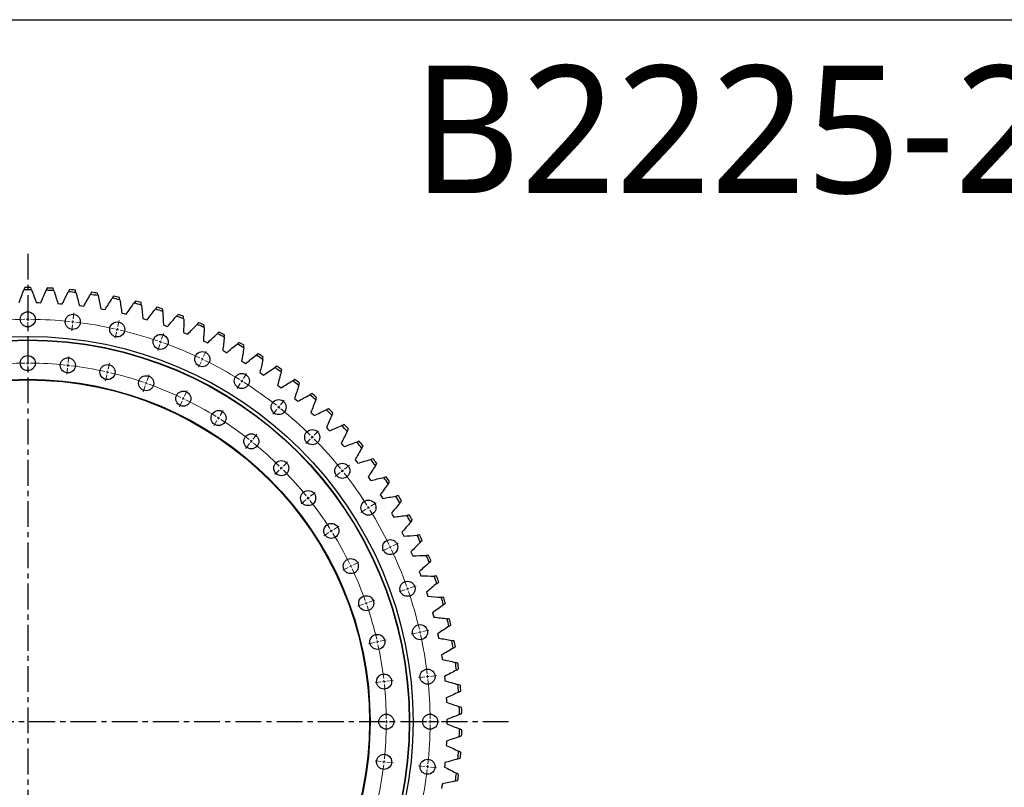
# Model space of a CAD drawing. Header units: millimetres. Extents: x -229 to 6561, y 5389 to 10576.
# Tile 7 of 14: x 1468 to 3166, y 9252 to 10576. Entities that reach past the tile are written whole.
import ezdxf

# ---------------------------------------------------------------- set-up
doc = ezdxf.new("R2010")
doc.units = ezdxf.units.MM
doc.header["$LTSCALE"] = 20
doc.linetypes.add('CENTER', pattern=[10.16, 6.35, -1.27, 1.27, -1.27])

msp = doc.modelspace()

# ---------------------------------------------------------------- linework, layer by layer
at = {"linetype": 'CENTER', "ltscale": 0.35}
for p, q in [((1481.6, 10172.7), (1481.6, 8558.6)), ((2311, 9365.7), (652.1, 9365.7))]:
    msp.add_line(p, q, dxfattribs=at)
at = {"color": 7, "linetype": 'Continuous', "lineweight": 25}
for p, q in [((1496.4, 10088.6), (1500.2, 10088.5)), ((1500.2, 10088.5), (1504.1, 10088.4)), ((1533.6, 10086.9), (1537.4, 10086.6)), ((1537.4, 10086.6), (1541.2, 10086.3)), ((1570.6, 10083.3), (1574.4, 10082.8)), ((1574.4, 10082.8), (1578.3, 10082.3)), ((1607.4, 10077.7), (1611.2, 10077.1)), ((1611.2, 10077.1), (1615, 10076.4)), ((1643.9, 10070.3), (1647.7, 10069.5)), ((1647.7, 10069.5), (1651.4, 10068.5)), ((1680, 10061), (1683.7, 10060)), ((1683.7, 10060), (1687.4, 10058.9)), ((1715.5, 10049.9), (1719.2, 10048.6)), ((1719.2, 10048.6), (1722.8, 10047.4)), ((1750.4, 10036.9), (1754, 10035.5)), ((1754, 10035.5), (1757.6, 10034)), ((1784.6, 10022.2), (1788.1, 10020.6)), ((1788.1, 10020.6), (1791.6, 10018.9)), ((1818, 10005.7), (1821.4, 10004)), ((1821.4, 10004), (1824.8, 10002.1)), ((1850.5, 9987.6), (1853.8, 9985.6)), ((1853.8, 9985.6), (1857.1, 9983.6)), ((1882.1, 9967.8), (1885.3, 9965.6)), ((1885.3, 9965.6), (1888.4, 9963.5)), ((1912.5, 9946.3), (1915.6, 9944)), ((1915.6, 9944), (1918.7, 9941.7)), ((1941.8, 9923.4), (1944.8, 9920.9)), ((1944.8, 9920.9), (1947.7, 9918.5)), ((1969.9, 9899), (1972.8, 9896.4)), ((1972.8, 9896.4), (1975.6, 9893.7)), ((1996.7, 9873.1), (1999.4, 9870.4)), ((1999.4, 9870.4), (2002.1, 9867.6)), ((2022.2, 9845.9), (2024.7, 9843)), ((2024.7, 9843), (2027.3, 9840.1)), ((2046.2, 9817.4), (2048.6, 9814.4)), ((2048.6, 9814.4), (2051, 9811.4)), ((2068.7, 9787.8), (2070.9, 9784.7)), ((2070.9, 9784.7), (2073.2, 9781.5)), ((2089.6, 9757), (2091.7, 9753.8)), ((2091.7, 9753.8), (2093.8, 9750.5)), ((2109, 9725.2), (2110.9, 9721.8)), ((2110.9, 9721.8), (2112.8, 9718.5)), ((2126.7, 9692.4), (2128.4, 9689)), ((2128.4, 9689), (2130.1, 9685.5)), ((2142.6, 9658.8), (2144.2, 9655.2)), ((2144.2, 9655.2), (2145.7, 9651.7)), ((2156.8, 9624.3), (2158.2, 9620.8)), ((2158.2, 9620.8), (2159.5, 9617.1)), ((2169.3, 9589.2), (2170.5, 9585.6)), ((2170.5, 9585.6), (2171.6, 9581.9)), ((2179.9, 9553.5), (2180.9, 9549.8)), ((2180.9, 9549.8), (2181.8, 9546.1)), ((2188.6, 9517.4), (2189.4, 9513.6)), ((2189.4, 9513.6), (2190.2, 9509.8)), ((2195.5, 9480.8), (2196.1, 9477)), ((2196.1, 9477), (2196.7, 9473.1)), ((2200.4, 9443.9), (2200.9, 9440)), ((2200.9, 9440), (2201.2, 9436.2)), ((2203.5, 9406.7), (2203.7, 9402.9)), ((2203.7, 9402.9), (2203.9, 9399.1)), ((2204.7, 9369.5), (2204.7, 9365.7)), ((2204.7, 9365.7), (2204.7, 9361.8)), ((2203.7, 9328.5), (2203.5, 9324.6)), ((2203.9, 9332.3), (2203.7, 9328.5)), ((2200.9, 9291.3), (2200.4, 9287.5)), ((2201.2, 9295.2), (2200.9, 9291.3)), ((2196.7, 9258.2), (2196.1, 9254.4)), ((2196.1, 9254.4), (2195.5, 9250.6))]:
    msp.add_line(p, q, dxfattribs=at)
at = {"color": 0, "linetype": 'Continuous', "lineweight": 18}
for p, q in [((1481.6, 10064.7), (1481.6, 10075.2)), ((1481.6, 10059.7), (1481.6, 10062.2)), ((1481.6, 10059.7), (1481.6, 10057.2)), ((1481.6, 10054.7), (1481.6, 10044.2)), ((1559.3, 10055.3), (1559, 10052.8)), ((1559.3, 10055.3), (1559.6, 10057.8)), ((1559.9, 10060.3), (1561, 10070.7)), ((1637.1, 10047.1), (1639.5, 10057.4)), ((1558.7, 10050.3), (1557.6, 10039.9)), ((1634.9, 10037.4), (1632.6, 10027.2)), ((1636, 10042.3), (1635.5, 10039.8)), ((1636, 10042.3), (1636.6, 10044.7)), ((1710.8, 10020.7), (1710, 10018.4)), ((1710.8, 10020.7), (1711.6, 10023.1)), ((1712.5, 10025.4), (1715.9, 10035.4)), ((1709.2, 10016), (1705.7, 10006.1)), ((1784.9, 9995.5), (1789.4, 10004.9)), ((1481.6, 9989.2), (1481.6, 9999.7)), ((1481.6, 9984.2), (1481.6, 9986.7)), ((1551.4, 9985.3), (1552.6, 9995.7)), ((1780.5, 9986.4), (1776, 9977)), ((1782.7, 9990.9), (1781.6, 9988.7)), ((1782.7, 9990.9), (1783.8, 9993.2)), ((1481.6, 9984.2), (1481.6, 9981.7)), ((1481.6, 9979.2), (1481.6, 9968.7)), ((1550.3, 9975.3), (1549.1, 9964.9)), ((1550.8, 9980.3), (1550.6, 9977.8)), ((1550.8, 9980.3), (1551.1, 9982.8)), ((1619.2, 9968.7), (1619.8, 9971.1)), ((1620.3, 9973.5), (1622.7, 9983.8)), ((1618.1, 9963.8), (1615.8, 9953.6)), ((1619.2, 9968.7), (1618.7, 9966.2)), ((1687.5, 9954.2), (1691, 9964.1)), ((1850.8, 9953.3), (1849.5, 9951.2)), ((1850.8, 9953.3), (1852.2, 9955.4)), ((1853.5, 9957.5), (1859.1, 9966.4)), ((1684.2, 9944.7), (1680.7, 9934.8)), ((1685.9, 9949.5), (1685, 9947.1)), ((1685.9, 9949.5), (1686.7, 9951.8)), ((1752.1, 9927.4), (1756.7, 9936.9)), ((1848.2, 9949.1), (1842.6, 9940.2)), ((1747.8, 9918.4), (1743.2, 9909)), ((1749.9, 9922.9), (1748.9, 9920.7)), ((1749.9, 9922.9), (1751, 9925.2)), ((1917.4, 9912.2), (1924, 9920.4)), ((1813.3, 9893.6), (1818.9, 9902.5)), ((1911.2, 9904.4), (1904.6, 9896.1)), ((1914.3, 9908.3), (1912.7, 9906.3)), ((1914.3, 9908.3), (1915.9, 9910.2)), ((1808, 9885.1), (1802.4, 9876.2)), ((1810.7, 9889.4), (1809.3, 9887.3)), ((1810.7, 9889.4), (1812, 9891.5)), ((1975.9, 9859.9), (1983.3, 9867.4)), ((1867.2, 9849.2), (1868.8, 9851.2)), ((1870.3, 9853.1), (1876.9, 9861.4)), ((1968.8, 9852.9), (1961.4, 9845.4)), ((1972.3, 9856.4), (1970.6, 9854.6)), ((1972.3, 9856.4), (1974.1, 9858.2)), ((1864.1, 9845.3), (1857.6, 9837.1)), ((1867.2, 9849.2), (1865.7, 9847.3)), ((1915.4, 9799.5), (1908, 9792.1)), ((1918.9, 9803), (1917.2, 9801.3)), ((1918.9, 9803), (1920.7, 9804.8)), ((1922.5, 9806.6), (1929.9, 9814)), ((2024.2, 9798.4), (2026.1, 9799.9)), ((2028.1, 9801.5), (2036.3, 9808)), ((2020.3, 9795.3), (2012.1, 9788.7)), ((2024.2, 9798.4), (2022.2, 9796.8)), ((1961.2, 9748.2), (1953, 9741.6)), ((1965.2, 9751.3), (1963.2, 9749.7)), ((1965.2, 9751.3), (1967.1, 9752.9)), ((1969.1, 9754.4), (1977.3, 9761)), ((2065, 9732.2), (2056.1, 9726.7)), ((2069.2, 9734.9), (2067.1, 9733.6)), ((2069.2, 9734.9), (2071.3, 9736.2)), ((2073.4, 9737.6), (2082.3, 9743.2)), ((2009.5, 9697.4), (2018.4, 9703)), ((2001.1, 9692.1), (1992.2, 9686.5)), ((2005.3, 9694.7), (2003.2, 9693.4)), ((2005.3, 9694.7), (2007.4, 9696.1)), ((2102.4, 9664.6), (2092.9, 9660.1)), ((2106.9, 9666.8), (2104.6, 9665.7)), ((2106.9, 9666.8), (2109.1, 9667.9)), ((2111.4, 9669), (2120.8, 9673.5)), ((2034.3, 9631.9), (2024.9, 9627.3)), ((2038.8, 9634), (2036.6, 9632.9)), ((2038.8, 9634), (2041.1, 9635.1)), ((2043.3, 9636.2), (2052.8, 9640.8)), ((2136.6, 9594.9), (2139, 9595.7)), ((2141.4, 9596.5), (2151.3, 9600)), ((2131.9, 9593.2), (2122, 9589.8)), ((2136.6, 9594.9), (2134.3, 9594.1)), ((2060.7, 9568.3), (2050.8, 9564.8)), ((2065.4, 9570), (2063, 9569.1)), ((2065.4, 9570), (2067.7, 9570.8)), ((2070.1, 9571.6), (2080, 9575.1)), ((2153.3, 9519), (2143.1, 9516.7)), ((2158.2, 9520.1), (2155.8, 9519.5)), ((2158.2, 9520.1), (2160.6, 9520.7)), ((2163.1, 9521.2), (2173.3, 9523.6)), ((2079.7, 9502.2), (2069.5, 9499.9)), ((2084.6, 9503.3), (2082.1, 9502.7)), ((2084.6, 9503.3), (2087, 9503.9)), ((2089.5, 9504.4), (2099.7, 9506.8)), ((2166.3, 9442.8), (2155.8, 9441.6)), ((2171.2, 9443.4), (2168.7, 9443.1)), ((2171.2, 9443.4), (2173.7, 9443.7)), ((2176.2, 9443.9), (2186.6, 9445.1)), ((2091.2, 9434.4), (2080.8, 9433.2)), ((2096.2, 9434.9), (2093.7, 9434.6)), ((2096.2, 9434.9), (2098.7, 9435.2)), ((2101.2, 9435.5), (2111.6, 9436.7)), ((2095.1, 9365.7), (2084.6, 9365.7)), ((2100.1, 9365.7), (2097.6, 9365.7)), ((2100.1, 9365.7), (2102.6, 9365.7)), ((2105.1, 9365.7), (2115.6, 9365.7)), ((2170.6, 9365.7), (2160.1, 9365.7)), ((2175.6, 9365.7), (2173.1, 9365.7)), ((2175.6, 9365.7), (2178.1, 9365.7)), ((2180.6, 9365.7), (2191.1, 9365.7)), ((2091.2, 9297), (2080.8, 9298.2)), ((2096.2, 9296.4), (2093.7, 9296.7)), ((2096.2, 9296.4), (2098.7, 9296.1)), ((2101.2, 9295.9), (2111.6, 9294.7)), ((2166.3, 9288.5), (2155.8, 9289.7)), ((2171.2, 9288), (2168.7, 9288.3)), ((2171.2, 9288), (2173.7, 9287.7)), ((2176.2, 9287.4), (2186.6, 9286.2))]:
    msp.add_line(p, q, dxfattribs=at)
at = {"lineweight": 25}
msp.add_lwpolyline([(-229, 10576.5), (6561, 10576.5), (6561, 5389.5), (-229, 5389.5)], close=True, dxfattribs=at)
at = {"color": 7, "linetype": 'Continuous', "lineweight": 25}
for centre, radius in [((1481.6, 10059.7), 13), ((1559.3, 10055.3), 13), ((1636, 10042.3), 13), ((1481.6, 9365.7), 664.5), ((1481.6, 9365.7), 658.5), ((1481.6, 9365.7), 658), ((1710.8, 10020.7), 13), ((1782.7, 9990.9), 13), ((1481.6, 9984.2), 13), ((1550.8, 9980.3), 13), ((1619.2, 9968.7), 13), ((1481.6, 9365.7), 590.5), ((1481.6, 9365.7), 589.5), ((1685.9, 9949.5), 13), ((1850.8, 9953.3), 13), ((1749.9, 9922.9), 13), ((1914.3, 9908.3), 13), ((1810.7, 9889.4), 13), ((1972.3, 9856.4), 13), ((1867.2, 9849.2), 13), ((1918.9, 9803), 13), ((2024.2, 9798.4), 13), ((1965.2, 9751.3), 13), ((2069.2, 9734.9), 13), ((2005.3, 9694.7), 13), ((2106.9, 9666.8), 13), ((2038.8, 9634), 13), ((2136.6, 9594.9), 13), ((2065.4, 9570), 13), ((2158.2, 9520.1), 13), ((2084.6, 9503.3), 13), ((2096.2, 9434.9), 13), ((2171.2, 9443.4), 13), ((2100.1, 9365.7), 13), ((2175.6, 9365.7), 13), ((2096.2, 9296.4), 13), ((2171.2, 9288), 13)]:
    msp.add_circle(centre, radius, dxfattribs=at)
for radius, start, end in [(744.8, 89.4867, 90.5133), (748.8, 89.6075, 90.3925), (744.8, 86.5358, 87.5625), (748.8, 86.6567, 87.4416), (744.8, 83.585, 84.6117), (748.8, 83.7059, 84.4908), (748.8, 80.7551, 81.54), (744.8, 80.6342, 81.6609), (744.8, 77.6834, 78.7101), (748.8, 77.8043, 78.5892), (748.8, 74.8534, 75.6384), (744.8, 74.7326, 75.7592), (744.8, 71.7817, 72.8084), (748.8, 71.9026, 72.6875), (744.8, 68.8309, 69.8576), (748.8, 68.9518, 69.7367), (744.8, 65.8801, 66.9068), (748.8, 66.001, 66.7859), (748.8, 63.0502, 63.8351), (744.8, 62.9293, 63.956), (744.8, 59.9785, 61.0051), (748.8, 60.0993, 60.8843), (744.8, 57.0276, 58.0543), (748.8, 57.1485, 57.9335), (744.8, 54.0768, 55.1035), (748.8, 54.1977, 54.9826), (744.8, 51.126, 52.1527), (748.8, 51.2469, 52.0318), (744.8, 48.1752, 49.2019), (748.8, 48.2961, 49.081), (744.8, 45.2244, 46.251), (748.8, 45.3452, 46.1302), (744.8, 42.2735, 43.3002), (748.8, 42.3944, 43.1794), (744.8, 39.3227, 40.3494), (748.8, 39.4436, 40.2285), (744.8, 36.3719, 37.3986), (748.8, 36.4928, 37.2777), (744.8, 33.4211, 34.4478), (748.8, 33.542, 34.3269), (744.8, 30.4703, 31.4969), (748.8, 30.5911, 31.3761), (744.8, 27.5194, 28.5461), (748.8, 27.6403, 28.4253), (744.8, 24.5686, 25.5953), (748.8, 24.6895, 25.4744), (744.8, 21.6178, 22.6445), (748.8, 21.7387, 22.5236), (744.8, 18.667, 19.6937), (748.8, 18.7879, 19.5728), (744.8, 15.7162, 16.7428), (748.8, 15.837, 16.622), (744.8, 12.7654, 13.792), (748.8, 12.8862, 13.6712), (744.8, 9.8145, 10.8412), (748.8, 9.9354, 10.7203), (744.8, 6.8637, 7.8904), (748.8, 6.9846, 7.7695), (744.8, 3.9129, 4.9396), (748.8, 4.0338, 4.8187), (744.8, 0.9621, 1.9887), (748.8, 1.0829, 1.8679), (744.8, 358.0113, 359.0379), (748.8, 358.1321, 358.9171), (744.8, 355.0604, 356.0871), (748.8, 355.1813, 355.9662), (744.8, 352.1096, 353.1363), (748.8, 352.2305, 353.0154)]:
    msp.add_arc((1481.6, 9365.7), radius, start, end, dxfattribs=at)
at = {"color": 0, "linetype": 'Continuous', "lineweight": 18}
for radius, start, end in [(694, 90.4128, 96.0158), (694, 90, 90.2064), (694, 89.7936, 90), (694, 83.9842, 89.5872), (694, 83.5714, 83.7778), (694, 83.365, 83.5714), (694, 77.5557, 83.1586), (694, 77.1429, 77.3493), (694, 76.9365, 77.1429), (694, 71.1271, 76.7301), (694, 70.7143, 70.9207), (694, 70.5079, 70.7143), (694, 64.6985, 70.3015), (694, 64.2857, 64.4921), (694, 64.0793, 64.2857), (694, 58.2699, 63.8729), (618.5, 90.4632, 95.9654), (618.5, 90, 90.2316), (618.5, 89.7684, 90), (618.5, 84.0346, 89.5368), (618.5, 83.5714, 83.803), (618.5, 83.3398, 83.5714), (618.5, 77.606, 83.1082), (618.5, 77.1429, 77.3744), (618.5, 76.9113, 77.1429), (618.5, 71.1775, 76.6797), (694, 57.8571, 58.0635), (694, 57.6507, 57.8571), (618.5, 70.7143, 70.9459), (618.5, 70.4827, 70.7143), (618.5, 64.7489, 70.2511), (694, 51.8414, 57.4443), (618.5, 64.2857, 64.5173), (618.5, 64.0541, 64.2857), (618.5, 58.3203, 63.8225), (694, 51.4286, 51.635), (694, 51.2222, 51.4286), (694, 45.4128, 51.0158), (618.5, 57.8571, 58.0887), (618.5, 57.6256, 57.8571), (618.5, 51.8918, 57.394), (618.5, 51.4286, 51.6602), (694, 45, 45.2064), (694, 44.7936, 45), (694, 38.9842, 44.5872), (618.5, 51.197, 51.4286), (618.5, 45.4632, 50.9654), (618.5, 45, 45.2316), (618.5, 44.7684, 45), (618.5, 39.0346, 44.5368), (694, 38.5714, 38.7778), (694, 38.365, 38.5714), (694, 32.5557, 38.1586), (618.5, 38.5714, 38.803), (618.5, 38.3398, 38.5714), (618.5, 32.606, 38.1082), (694, 32.1429, 32.3493), (694, 31.9365, 32.1429), (694, 26.1271, 31.7301), (618.5, 32.1429, 32.3744), (618.5, 31.9113, 32.1429), (618.5, 26.1775, 31.6797), (694, 25.7143, 25.9207), (694, 25.5079, 25.7143), (694, 19.6985, 25.3015), (618.5, 25.7143, 25.9459), (618.5, 25.4827, 25.7143), (618.5, 19.7489, 25.2511), (694, 19.2857, 19.4921), (694, 19.0793, 19.2857), (694, 13.2699, 18.8729), (618.5, 19.2857, 19.5173), (618.5, 19.0541, 19.2857), (618.5, 13.3203, 18.8225), (694, 12.8571, 13.0635), (694, 12.6507, 12.8571), (694, 6.8414, 12.4443), (618.5, 12.8571, 13.0887), (618.5, 12.6256, 12.8571), (618.5, 6.8918, 12.394), (694, 6.4286, 6.635), (694, 6.2222, 6.4286), (618.5, 6.4286, 6.6602), (618.5, 6.197, 6.4286), (618.5, 0.4632, 5.9654), (694, 0.4128, 6.0158), (618.5, 354.0346, 359.5368), (618.5, 0, 0.2316), (618.5, 359.7684, 0), (694, 353.9842, 359.5872), (694, 0, 0.2064), (694, 359.7936, 0), (618.5, 347.606, 353.1082), (618.5, 353.3398, 353.5714), (618.5, 353.5714, 353.803), (694, 353.5714, 353.7778), (694, 347.5557, 353.1586), (694, 353.365, 353.5714)]:
    msp.add_arc((1481.6, 9365.7), radius, start, end, dxfattribs=at)
at = {"color": 7, "linetype": 'Continuous', "lineweight": 25}
for points in [[(1466.8, 10088.6), (1469.4, 10095.9), (1472.1, 10103.2), (1474.9, 10110.4)], [(1476.5, 10114.5), (1475.9, 10113.1), (1475.4, 10111.8), (1474.9, 10110.4)], [(1488.3, 10110.4), (1487.8, 10111.8), (1487.2, 10113.1), (1486.7, 10114.5)], [(1488.3, 10110.4), (1491, 10103.2), (1493.7, 10095.9), (1496.4, 10088.6)], [(1504.1, 10088.4), (1507.1, 10095.6), (1510.1, 10102.7), (1513.3, 10109.8)], [(1515, 10113.7), (1514.4, 10112.4), (1513.8, 10111.1), (1513.3, 10109.8)], [(1526.6, 10109.1), (1526.2, 10110.5), (1525.7, 10111.8), (1525.3, 10113.2)], [(1526.6, 10109.1), (1529, 10101.7), (1531.3, 10094.3), (1533.6, 10086.9)], [(1541.2, 10086.3), (1544.6, 10093.3), (1548, 10100.3), (1551.5, 10107.2)], [(1553.5, 10111), (1552.8, 10109.7), (1552.2, 10108.5), (1551.5, 10107.2)], [(1564.8, 10105.8), (1564.4, 10107.2), (1564.1, 10108.6), (1563.7, 10110)], [(1564.8, 10105.8), (1566.8, 10098.3), (1568.8, 10090.8), (1570.6, 10083.3)], [(1591.8, 10106.3), (1591, 10105.1), (1590.3, 10103.8), (1589.6, 10102.6)], [(1578.3, 10082.3), (1582, 10089.1), (1585.8, 10095.9), (1589.6, 10102.6)], [(1602.8, 10100.5), (1602.5, 10101.9), (1602.2, 10103.3), (1601.9, 10104.7)], [(1602.8, 10100.5), (1604.4, 10093), (1606, 10085.4), (1607.4, 10077.7)], [(1615, 10076.4), (1619.1, 10083), (1623.2, 10089.5), (1627.4, 10096.1)], [(1629.7, 10099.7), (1629, 10098.5), (1628.2, 10097.3), (1627.4, 10096.1)], [(1640.5, 10093.3), (1640.2, 10094.7), (1640, 10096.2), (1639.8, 10097.6)], [(1640.5, 10093.3), (1641.7, 10085.7), (1642.9, 10078), (1643.9, 10070.3)], [(1667.3, 10091.1), (1666.5, 10089.9), (1665.6, 10088.8), (1664.8, 10087.6)], [(1677.7, 10084.2), (1677.6, 10085.6), (1677.4, 10087), (1677.2, 10088.5)], [(1651.4, 10068.5), (1655.8, 10074.9), (1660.3, 10081.3), (1664.8, 10087.6)], [(1677.7, 10084.2), (1678.5, 10076.5), (1679.3, 10068.7), (1680, 10061)], [(1687.4, 10058.9), (1692.1, 10065), (1696.9, 10071.1), (1701.7, 10077.2)], [(1704.4, 10080.6), (1703.5, 10079.4), (1702.6, 10078.3), (1701.7, 10077.2)], [(1714.4, 10073.1), (1714.4, 10074.6), (1714.3, 10076), (1714.2, 10077.4)], [(1714.4, 10073.1), (1714.9, 10065.4), (1715.2, 10057.6), (1715.5, 10049.9)], [(1722.8, 10047.4), (1727.8, 10053.3), (1732.9, 10059.1), (1738.1, 10064.9)], [(1740.9, 10068.1), (1740, 10067.1), (1739, 10066), (1738.1, 10064.9)], [(1750.6, 10060.2), (1750.6, 10052.5), (1750.5, 10044.7), (1750.4, 10036.9)], [(1750.6, 10060.2), (1750.5, 10061.6), (1750.5, 10063.1), (1750.5, 10064.5)], [(1757.6, 10034), (1762.9, 10039.7), (1768.3, 10045.3), (1773.7, 10050.8)], [(1776.7, 10053.9), (1775.7, 10052.8), (1774.7, 10051.8), (1773.7, 10050.8)], [(1786, 10045.4), (1785.6, 10037.7), (1785.1, 10029.9), (1784.6, 10022.2)], [(1786, 10045.4), (1786, 10046.9), (1786.1, 10048.3), (1786.1, 10049.7)], [(1811.8, 10037.7), (1810.7, 10036.8), (1809.7, 10035.8), (1808.6, 10034.8)], [(1791.6, 10018.9), (1797.2, 10024.3), (1802.9, 10029.6), (1808.6, 10034.8)], [(1820.5, 10028.9), (1819.8, 10021.2), (1818.9, 10013.4), (1818, 10005.7)], [(1820.5, 10028.9), (1820.7, 10030.3), (1820.8, 10031.7), (1821, 10033.2)], [(1824.8, 10002.1), (1830.7, 10007.2), (1836.6, 10012.2), (1842.6, 10017.1)], [(1845.9, 10019.9), (1844.8, 10018.9), (1843.7, 10018), (1842.6, 10017.1)], [(1854.2, 10010.6), (1853.1, 10002.9), (1851.8, 9995.2), (1850.5, 9987.6)], [(1854.2, 10010.6), (1854.4, 10012), (1854.7, 10013.4), (1854.9, 10014.8)], [(1857.1, 9983.6), (1863.3, 9988.4), (1869.4, 9993), (1875.7, 9997.7)], [(1879.1, 10000.2), (1878, 9999.4), (1876.8, 9998.5), (1875.7, 9997.7)], [(1886.9, 9990.5), (1885.4, 9982.9), (1883.8, 9975.3), (1882.1, 9967.8)], [(1886.9, 9990.5), (1887.2, 9991.9), (1887.5, 9993.3), (1887.8, 9994.7)], [(1888.4, 9963.5), (1894.8, 9967.9), (1901.2, 9972.2), (1907.7, 9976.6)], [(1911.3, 9978.9), (1910.1, 9978.1), (1908.9, 9977.3), (1907.7, 9976.6)], [(1918.6, 9968.8), (1918.9, 9970.2), (1919.3, 9971.6), (1919.6, 9973)], [(1918.6, 9968.8), (1916.6, 9961.3), (1914.6, 9953.8), (1912.5, 9946.3)], [(1918.7, 9941.7), (1925.3, 9945.8), (1931.9, 9949.8), (1938.6, 9953.8)], [(1942.3, 9956), (1941, 9955.3), (1939.8, 9954.5), (1938.6, 9953.8)], [(1949, 9945.5), (1946.7, 9938.1), (1944.3, 9930.7), (1941.8, 9923.4)], [(1949, 9945.5), (1949.5, 9946.9), (1949.9, 9948.3), (1950.3, 9949.6)], [(1947.7, 9918.5), (1954.5, 9922.2), (1961.4, 9925.9), (1968.2, 9929.5)], [(1972, 9931.5), (1970.8, 9930.8), (1969.5, 9930.2), (1968.2, 9929.5)], [(1978.3, 9920.7), (1975.6, 9913.4), (1972.8, 9906.2), (1969.9, 9899)], [(1978.3, 9920.7), (1978.8, 9922), (1979.3, 9923.4), (1979.8, 9924.7)], [(1975.6, 9893.7), (1982.6, 9897.1), (1989.6, 9900.4), (1996.6, 9903.7)], [(2000.5, 9905.5), (1999.2, 9904.9), (1997.9, 9904.3), (1996.6, 9903.7)], [(2006.2, 9894.4), (2003.1, 9887.3), (2000, 9880.2), (1996.7, 9873.1)], [(2006.2, 9894.4), (2006.7, 9895.7), (2007.3, 9897), (2007.9, 9898.3)], [(2002.1, 9867.6), (2009.3, 9870.6), (2016.4, 9873.6), (2023.6, 9876.5)], [(2027.6, 9878.1), (2026.3, 9877.5), (2025, 9877), (2023.6, 9876.5)], [(2032.7, 9866.7), (2033.3, 9868), (2034, 9869.3), (2034.6, 9870.5)], [(2032.7, 9866.7), (2029.3, 9859.7), (2025.8, 9852.8), (2022.2, 9845.9)], [(2027.3, 9840.1), (2034.6, 9842.8), (2041.9, 9845.4), (2049.2, 9847.9)], [(2057.8, 9837.6), (2054, 9830.9), (2050.1, 9824.1), (2046.2, 9817.4)], [(2053.3, 9849.3), (2051.9, 9848.8), (2050.6, 9848.4), (2049.2, 9847.9)], [(2057.8, 9837.6), (2058.5, 9838.9), (2059.2, 9840.1), (2059.9, 9841.4)], [(2051, 9811.4), (2058.4, 9813.7), (2065.8, 9815.9), (2073.3, 9818)], [(2077.4, 9819.2), (2076, 9818.8), (2074.7, 9818.4), (2073.3, 9818)], [(2081.3, 9807.4), (2077.2, 9800.8), (2073, 9794.3), (2068.7, 9787.8)], [(2081.3, 9807.4), (2082.1, 9808.6), (2082.8, 9809.8), (2083.6, 9811)], [(2073.2, 9781.5), (2080.7, 9783.4), (2088.2, 9785.2), (2095.8, 9787)], [(2100, 9787.9), (2098.6, 9787.6), (2097.2, 9787.3), (2095.8, 9787)], [(2103.2, 9775.9), (2098.8, 9769.6), (2094.2, 9763.3), (2089.6, 9757)], [(2103.2, 9775.9), (2104.1, 9777.1), (2104.9, 9778.2), (2105.7, 9779.4)], [(2093.8, 9750.5), (2101.4, 9752), (2109, 9753.4), (2116.7, 9754.8)], [(2120.9, 9755.5), (2119.5, 9755.3), (2118.1, 9755), (2116.7, 9754.8)], [(2123.5, 9743.4), (2118.7, 9737.2), (2113.9, 9731.2), (2109, 9725.2)], [(2123.5, 9743.4), (2124.4, 9744.5), (2125.3, 9745.6), (2126.2, 9746.7)], [(2112.8, 9718.5), (2120.5, 9719.6), (2128.1, 9720.6), (2135.8, 9721.6)], [(2140.1, 9722.1), (2138.7, 9721.9), (2137.3, 9721.8), (2135.8, 9721.6)], [(2142.1, 9709.8), (2137, 9704), (2131.9, 9698.2), (2126.7, 9692.4)], [(2142.1, 9709.8), (2143.1, 9710.9), (2144, 9712), (2144.9, 9713.1)], [(2130.1, 9685.5), (2137.8, 9686.2), (2145.6, 9686.9), (2153.3, 9687.4)], [(2157.6, 9687.7), (2156.2, 9687.6), (2154.7, 9687.5), (2153.3, 9687.4)], [(2159, 9675.4), (2153.6, 9669.8), (2148.1, 9664.2), (2142.6, 9658.8)], [(2159, 9675.4), (2160, 9676.4), (2160.9, 9677.4), (2161.9, 9678.4)], [(2145.7, 9651.7), (2153.5, 9652), (2161.2, 9652.3), (2169, 9652.4)], [(2173.3, 9652.5), (2171.8, 9652.5), (2170.4, 9652.5), (2169, 9652.4)], [(2174, 9640.1), (2168.3, 9634.8), (2162.6, 9629.5), (2156.8, 9624.3)], [(2174, 9640.1), (2175, 9641), (2176.1, 9642), (2177.1, 9643)], [(2159.5, 9617.1), (2167.3, 9617.1), (2175.1, 9616.9), (2182.8, 9616.7)], [(2187.1, 9616.5), (2185.7, 9616.6), (2184.3, 9616.6), (2182.8, 9616.7)], [(2187.2, 9604.1), (2181.3, 9599.1), (2175.3, 9594.1), (2169.3, 9589.2)], [(2187.2, 9604.1), (2188.3, 9605), (2189.4, 9605.9), (2190.5, 9606.8)], [(2171.6, 9581.9), (2179.3, 9581.4), (2187.1, 9580.9), (2194.8, 9580.2)], [(2199.1, 9579.9), (2197.7, 9580), (2196.2, 9580.1), (2194.8, 9580.2)], [(2198.5, 9567.4), (2192.4, 9562.7), (2186.1, 9558.1), (2179.9, 9553.5)], [(2198.5, 9567.4), (2199.7, 9568.3), (2200.8, 9569.2), (2202, 9570)], [(2181.8, 9546.1), (2189.5, 9545.2), (2197.2, 9544.3), (2204.9, 9543.2)], [(2208, 9530.2), (2201.6, 9525.9), (2195.1, 9521.6), (2188.6, 9517.4)], [(2209.2, 9542.7), (2207.8, 9542.8), (2206.3, 9543), (2204.9, 9543.2)], [(2208, 9530.2), (2209.2, 9531.1), (2210.3, 9531.9), (2211.5, 9532.7)], [(2190.2, 9509.8), (2197.8, 9508.5), (2205.5, 9507.2), (2213.1, 9505.8)], [(2217.3, 9505), (2215.9, 9505.2), (2214.5, 9505.5), (2213.1, 9505.8)], [(2215.5, 9492.6), (2216.7, 9493.4), (2217.9, 9494.1), (2219.2, 9494.9)], [(2215.5, 9492.6), (2208.9, 9488.6), (2202.2, 9484.6), (2195.5, 9480.8)], [(2196.7, 9473.1), (2204.2, 9471.5), (2211.8, 9469.7), (2219.3, 9467.9)], [(2223.5, 9466.9), (2222.1, 9467.2), (2220.7, 9467.6), (2219.3, 9467.9)], [(2221.1, 9454.7), (2214.2, 9451), (2207.4, 9447.4), (2200.4, 9443.9)], [(2221.1, 9454.7), (2222.3, 9455.4), (2223.6, 9456), (2224.8, 9456.7)], [(2201.2, 9436.2), (2208.7, 9434.1), (2216.2, 9432), (2223.6, 9429.8)], [(2227.7, 9428.6), (2226.4, 9429), (2225, 9429.4), (2223.6, 9429.8)], [(2224.7, 9416.5), (2217.6, 9413.2), (2210.6, 9409.9), (2203.5, 9406.7)], [(2224.7, 9416.5), (2225.9, 9417.1), (2227.2, 9417.7), (2228.5, 9418.3)], [(2203.9, 9399.1), (2211.3, 9396.6), (2218.6, 9394.1), (2225.9, 9391.5)], [(2226.3, 9378.2), (2219.1, 9375.2), (2211.9, 9372.3), (2204.7, 9369.5)], [(2230, 9390.1), (2228.6, 9390.6), (2227.3, 9391), (2225.9, 9391.5)], [(2226.3, 9378.2), (2227.6, 9378.7), (2228.9, 9379.3), (2230.3, 9379.8)], [(2204.7, 9361.8), (2211.9, 9359), (2219.1, 9356.1), (2226.3, 9353.2)], [(2225.9, 9339.8), (2227.3, 9340.3), (2228.6, 9340.8), (2230, 9341.3)], [(2230.3, 9351.5), (2228.9, 9352.1), (2227.6, 9352.6), (2226.3, 9353.2)], [(2203.5, 9324.6), (2210.6, 9321.4), (2217.6, 9318.2), (2224.7, 9314.9)], [(2225.9, 9339.8), (2218.6, 9337.2), (2211.3, 9334.7), (2203.9, 9332.3)], [(2228.5, 9313), (2227.2, 9313.6), (2225.9, 9314.2), (2224.7, 9314.9)], [(2223.6, 9301.5), (2216.2, 9299.3), (2208.7, 9297.2), (2201.2, 9295.2)], [(2223.6, 9301.5), (2225, 9302), (2226.4, 9302.4), (2227.7, 9302.8)], [(2200.4, 9287.5), (2207.4, 9284), (2214.2, 9280.3), (2221.1, 9276.7)], [(2224.8, 9274.6), (2223.6, 9275.3), (2222.3, 9276), (2221.1, 9276.7)], [(2219.3, 9263.4), (2211.8, 9261.6), (2204.2, 9259.9), (2196.7, 9258.2)], [(2219.3, 9263.4), (2220.7, 9263.8), (2222.1, 9264.1), (2223.5, 9264.4)]]:
    msp.add_open_spline(points, degree=3, dxfattribs=at)

# ---------------------------------------------------------------- texts
at = {"insert": (2145.5, 10497.4), "char_height": 220, "width": 1063.213, "attachment_point": 1}
msp.add_mtext('{\\fYu Gothic Medium|b0|i0|c0|p0;\\C1;B2225-2-1498AA}', dxfattribs=at)

doc.saveas('drawing.dxf')
